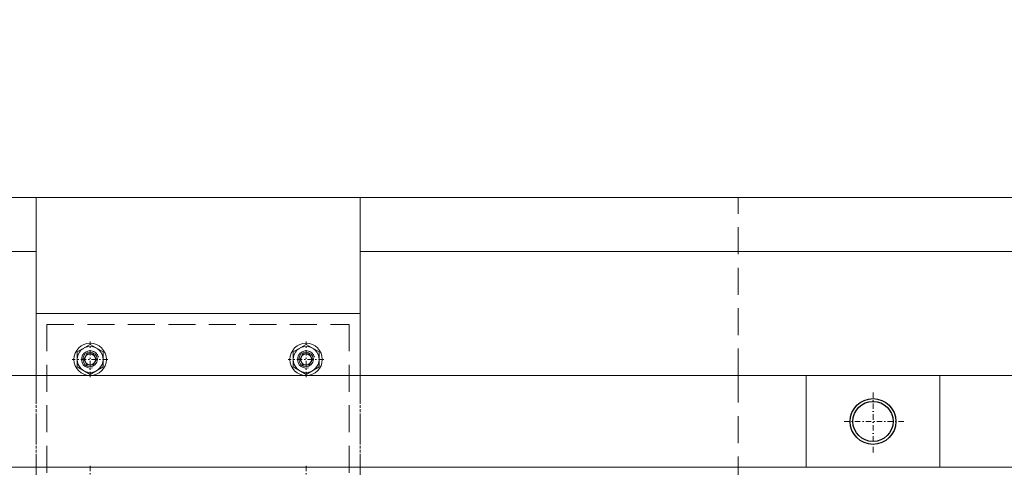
# Model space of a CAD drawing. Header units: millimetres. Extents: x -6178 to 46156, y -8419 to 8560.
# Tile 32 of 256: x 1989 to 2901, y -1505 to -1091. Entities that reach past the tile are written whole.
import ezdxf

# ---------------------------------------------------------------- set-up
doc = ezdxf.new("R2010")
doc.units = ezdxf.units.MM
doc.linetypes.add('DASHDOT', pattern=[1, 0.5, -0.25, 0, -0.25])
doc.linetypes.add('HIDDEN', pattern=[0.375, 0.25, -0.125])
doc.layers.add('Beschriftung', color=7, linetype='Continuous')
for name, color, linetype, lineweight in [('Betonfundamente', 7, 'Continuous', 18), ('Geländer', 7, 'Continuous', 25), ('Mutter M16', 7, 'Continuous', 9), ('Pflaster-Gehweg', 7, 'Continuous', 15), ('Tragegurt', 7, 'Continuous', 20)]:
    doc.layers.add(name, color=color, linetype=linetype, lineweight=lineweight)
doc.styles.add('LBB3.5M1000', font='isocp.shx', dxfattribs={"height": 3.5})

msp = doc.modelspace()

# ---------------------------------------------------------------- linework, layer by layer
at = {"layer": 'Betonfundamente', "linetype": 'HIDDEN', "ltscale": 100}
for p, q in [((2654.38052, -1255.40053), (1654.38052, -1255.40053)), ((2654.38052, -1420.40053), (2654.38052, -1255.40053)), ((2004.38052, -1420.40053), (2004.38052, -2590.40053)), ((2304.38052, -1420.40053), (2304.38052, -2590.40053)), ((2654.38052, -1420.40053), (2654.38052, -2590.40053))]:
    msp.add_line(p, q, dxfattribs=at)
at = {"layer": 'Betonfundamente'}
for p, q in [((2004.38052, -1420.40053), (2004.38052, -1255.40053)), ((2304.38052, -1255.40053), (2004.38052, -1255.40053)), ((2304.38052, -1420.40053), (2304.38052, -1255.40053))]:
    msp.add_line(p, q, dxfattribs=at)
at = {"layer": 'Geländer', "lineweight": 9}
for p, q in [((2717.38052, -1420.40053), (2717.38052, -1505.40053)), ((2841.38052, -1420.40053), (2841.38052, -1505.40053))]:
    msp.add_line(p, q, dxfattribs=at)
at = {"layer": 'Geländer', "linetype": 'DASHDOT', "lineweight": 9, "ltscale": 10}
for p, q in [((2779.38052, -1491.55799), (2779.38052, -1434.24307)), ((2808.03798, -1462.90053), (2750.72306, -1462.90053))]:
    msp.add_line(p, q, dxfattribs=at)
at = {"layer": 'Geländer'}
for radius in [21.2, 18.6]:
    msp.add_circle((2779.38052, -1462.90053), radius, dxfattribs=at)
at = {"layer": 'Mutter M16', "linetype": 'Continuous'}
for p, q in [((2042.38052, -1398.47233), (2054.38052, -1391.54413)), ((2054.38052, -1391.54413), (2066.38052, -1398.47233)), ((2242.38052, -1398.47233), (2254.38052, -1391.54413)), ((2254.38052, -1391.54413), (2266.38052, -1398.47233)), ((2042.38052, -1412.32874), (2042.38052, -1398.47233)), ((2051.48052, -1400.37759), (2048.58052, -1405.40053)), ((2057.28052, -1400.37759), (2051.48052, -1400.37759)), ((2060.18052, -1405.40053), (2057.28052, -1400.37759)), ((2066.38052, -1398.47233), (2066.38052, -1412.32874)), ((2242.38052, -1412.32874), (2242.38052, -1398.47233)), ((2251.48052, -1400.37759), (2248.58052, -1405.40053)), ((2257.28052, -1400.37759), (2251.48052, -1400.37759)), ((2260.18052, -1405.40053), (2257.28052, -1400.37759)), ((2266.38052, -1398.47233), (2266.38052, -1412.32874)), ((2054.38052, -1419.25694), (2042.38052, -1412.32874)), ((2048.58052, -1405.40053), (2051.48052, -1410.42348)), ((2051.48052, -1410.42348), (2057.28052, -1410.42348)), ((2066.38052, -1412.32874), (2054.38052, -1419.25694)), ((2057.28052, -1410.42348), (2060.18052, -1405.40053)), ((2254.38052, -1419.25694), (2242.38052, -1412.32874)), ((2248.58052, -1405.40053), (2251.48052, -1410.42348)), ((2251.48052, -1410.42348), (2257.28052, -1410.42348)), ((2266.38052, -1412.32874), (2254.38052, -1419.25694)), ((2257.28052, -1410.42348), (2260.18052, -1405.40053))]:
    msp.add_line(p, q, dxfattribs=at)
at = {"layer": 'Mutter M16', "linetype": 'DASHDOT', "ltscale": 10}
for p, q in [((2054.38052, -1421.90053), (2054.38052, -1388.90053)), ((2254.38052, -1421.90053), (2254.38052, -1388.90053)), ((2070.88052, -1405.40053), (2037.88052, -1405.40053)), ((2270.88052, -1405.40053), (2237.88052, -1405.40053)), ((2054.38052, -1503.90053), (2054.38052, -1536.90053)), ((2254.38052, -1503.90053), (2254.38052, -1536.90053))]:
    msp.add_line(p, q, dxfattribs=at)
at = {"layer": 'Mutter M16', "linetype": 'Continuous'}
for centre, radius in [((2054.38052, -1405.40053), 15), ((2054.38052, -1405.40053), 12), ((2254.38052, -1405.40053), 15), ((2254.38052, -1405.40053), 12), ((2054.38052, -1405.40053), 6.77315), ((2054.38052, -1405.40053), 5.02295), ((2254.38052, -1405.40053), 6.77315), ((2254.38052, -1405.40053), 5.02295)]:
    msp.add_circle(centre, radius, dxfattribs=at)
for centre in [(2054.38052, -1405.40053), (2254.38052, -1405.40053)]:
    msp.add_arc(centre, 8, 14.99999999, 285.00000002, dxfattribs=at)
at = {"layer": 'Pflaster-Gehweg'}
for p, q in [((2004.38052, -1255.40053), (-4546.19553, -1255.40053)), ((6299.78679, -1255.40053), (2304.38052, -1255.40053)), ((2004.38052, -1305.40053), (-4546.19553, -1305.40053)), ((6299.78679, -1305.40053), (2304.38052, -1305.40053))]:
    msp.add_line(p, q, dxfattribs=at)
at = {"layer": 'Tragegurt'}
for p, q in [((2304.38052, -1362.90053), (2004.38052, -1362.90053)), ((2004.38052, -1420.40053), (2004.38052, -1362.90053)), ((2304.38052, -1420.40053), (2304.38052, -1362.90053)), ((4386.80931, -1420.40053), (1390.1677, -1420.40053)), ((4442.50169, -1505.40053), (1369.17961, -1505.40053))]:
    msp.add_line(p, q, dxfattribs=at)
at = {"layer": 'Tragegurt', "linetype": 'HIDDEN', "lineweight": 9, "ltscale": 100}
for p, q in [((2014.38052, -1372.90053), (2014.38052, -1552.90053)), ((2014.38052, -1372.90053), (2294.38052, -1372.90053)), ((2294.38052, -1372.90053), (2294.38052, -1552.90053))]:
    msp.add_line(p, q, dxfattribs=at)
at = {"layer": 'Tragegurt', "linetype": 'HIDDEN', "ltscale": 10}
for p, q in [((2004.38052, -1562.90053), (2004.38052, -1420.40053)), ((2304.38052, -1562.90053), (2304.38052, -1420.40053))]:
    msp.add_line(p, q, dxfattribs=at)

# ---------------------------------------------------------------- texts
at = {"layer": 'Beschriftung', "insert": (-3283.55913, -240.89052), "char_height": 200, "width": 1845.4785758, "attachment_point": 1, "style": 'LBB3.5M1000'}
msp.add_mtext('\\pi244.57;{\\fArial|b0|i0|c0|p34;TOP VIEW\\P\\pi15.509;\\fArial|b0|i1|c0|p34;DRAUFSICHT\\P\\pi106.2;\\fArial|b0|i0|c0|p34;\\H0.5x;SCALE / MASSSTAB 1:20}', dxfattribs=at)

doc.saveas('drawing.dxf')
